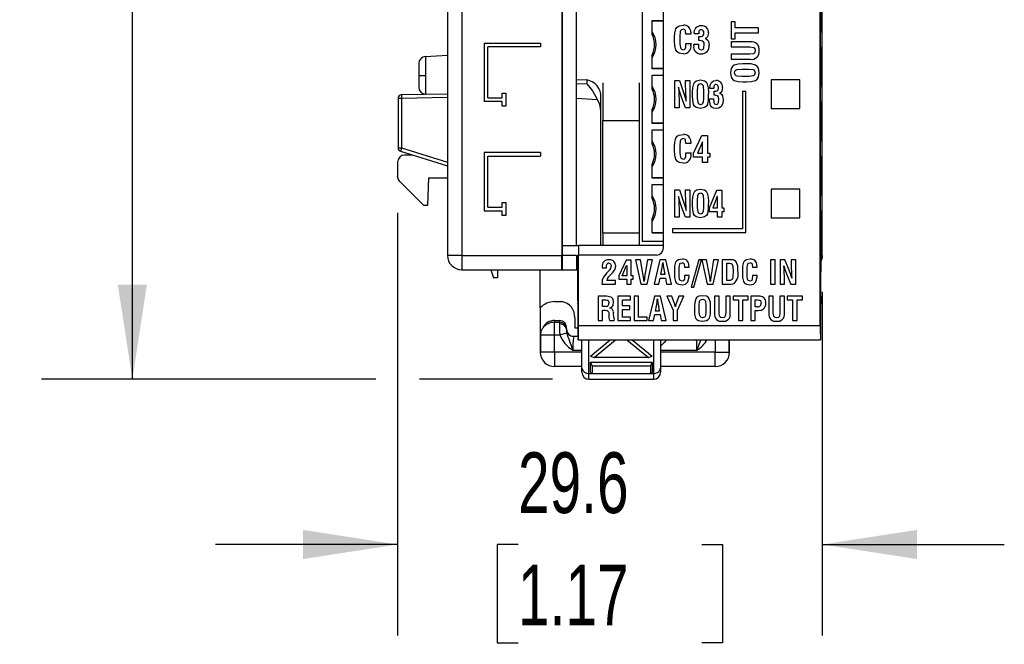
# Model space of a CAD drawing. Header units: millimetres. Extents: x 0 to 559, y 0 to 432.
# Tile 3 of 27: x 124 to 193, y 77 to 121. Entities that reach past the tile are written whole.
import ezdxf

# ---------------------------------------------------------------- set-up
doc = ezdxf.new("R2010")
doc.units = ezdxf.units.MM
doc.header["$LTSCALE"] = 2
doc.layers.add('DIMENSIONS', color=140, linetype='Continuous', lineweight=25)
doc.styles.add('SLDTEXTSTYLE0', font='TXT', dxfattribs={"width": 0.7})
doc.dimstyles.new('SLDDIMSTYLE0', dxfattribs={"dimtxt": 4.316016, "dimasz": 6.604, "dimexe": 0, "dimexo": 0.0625, "dimgap": 1.079004, "dimtad": 0, "dimtih": 1, "dimtoh": 1, "dimdec": 1, "dimrnd": 1e-09, "dimzin": 12, "dimdsep": 46, "dimtxsty": 'SLDTEXTSTYLE0', "dimsah": 1, "dimcen": 0.09, "dimadec": 0, "dimazin": 3, "dimtfac": 1, "dimtdec": 1, "dimtofl": 0, "dimtmove": 0, "dimatfit": 3, "dimfxl": 0, "dimfrac": 2, "dimtolj": 1, "dimtzin": 12, "dimarcsym": 0})
doc.dimstyles.new('SLDDIMSTYLE1', dxfattribs={"dimtxt": 4.316016, "dimasz": 6.604, "dimexe": 0, "dimexo": 0.0625, "dimgap": 1.079004, "dimtad": 0, "dimtih": 1, "dimtoh": 1, "dimdec": 1, "dimrnd": 1e-09, "dimzin": 12, "dimdsep": 46, "dimtxsty": 'SLDTEXTSTYLE0', "dimsah": 1, "dimcen": 0.09, "dimadec": 0, "dimazin": 3, "dimtfac": 1, "dimtdec": 1, "dimtmove": 0, "dimatfit": 0, "dimfxl": 0, "dimfrac": 2, "dimtolj": 1, "dimtzin": 12, "dimarcsym": 0})

# ---------------------------------------------------------------- blocks, each defined once
blk = doc.blocks.new('_D')
at = {"layer": 'DIMENSIONS'}
for p, q in [((160.995, 189.661), (125.851, 189.661)), ((132.201, 189.661), (132.201, 150.62)), ((125.788, 142.794), (124.339, 142.794)), ((124.339, 142.794), (124.339, 135.934)), ((138.614, 142.794), (140.063, 142.794)), ((140.063, 142.794), (140.063, 135.934)), ((124.339, 135.934), (125.788, 135.934)), ((140.063, 135.934), (138.614, 135.934)), ((132.201, 95.926), (132.201, 134.968)), ((149.181, 95.926), (125.851, 95.926)), ((161.515, 95.926), (152.229, 95.926))]:
    blk.add_line(p, q, dxfattribs=at)
for points in [[(132.201, 189.661), (131.185, 183.057), (133.217, 183.057)], [(132.201, 95.926), (133.217, 102.53), (131.185, 102.53)]]:
    blk.add_solid(points, dxfattribs=at)
at = {"layer": 'DIMENSIONS', "char_height": 4.2333, "attachment_point": 1, "style": 'SLDTEXTSTYLE0'}
for s, insert in [('93.7', (125.788, 149.217)), ('3.69', (125.788, 141.391))]:
    blk.add_mtext(s, dxfattribs=dict(at, insert=insert))
blk = doc.blocks.new('_D_1')
at = {"layer": 'DIMENSIONS'}
for p, q in [((150.705, 107.529), (150.705, 78.061)), ((180.335, 102.021), (180.335, 78.061)), ((150.705, 84.411), (138.005, 84.411)), ((159.107, 84.411), (157.658, 84.411)), ((157.658, 84.411), (157.658, 77.551)), ((171.933, 84.411), (173.382, 84.411)), ((173.382, 84.411), (173.382, 77.551)), ((180.335, 84.411), (193.035, 84.411)), ((157.658, 77.551), (159.107, 77.551)), ((173.382, 77.551), (171.933, 77.551))]:
    blk.add_line(p, q, dxfattribs=at)
for points in [[(150.705, 84.411), (144.101, 85.427), (144.101, 83.395)], [(180.335, 84.411), (186.939, 83.395), (186.939, 85.427)]]:
    blk.add_solid(points, dxfattribs=at)
at = {"layer": 'DIMENSIONS', "char_height": 4.2333, "attachment_point": 1, "style": 'SLDTEXTSTYLE0'}
for s, insert in [('29.6', (159.107, 90.834)), ('1.17', (159.107, 83.009))]:
    blk.add_mtext(s, dxfattribs=dict(at, insert=insert))

msp = doc.modelspace()

# ---------------------------------------------------------------- linework, layer by layer
for p, q in [((154.185, 179.561), (154.185, 104.561)), ((155.185, 179.561), (155.185, 104.561)), ((162.172, 179.561), (162.172, 104.561)), ((180.335, 104.561), (180.335, 179.561)), ((180.195, 99.686), (180.195, 177.686)), ((162.185, 176.361), (162.185, 105.261)), ((163.185, 105.261), (163.185, 176.361)), ((169.26, 105.086), (169.26, 175.186)), ((167.758, 174.861), (167.758, 105.526)), ((180.238, 120.111), (180.238, 122.921)), ((168.458, 120.936), (169.26, 120.936)), ((168.458, 119.965), (168.458, 120.936)), ((168.458, 120.925), (169.26, 120.925)), ((174.265, 120.849), (173.986, 120.849)), ((173.986, 120.849), (173.986, 119.671)), ((174.265, 120.436), (174.265, 120.849)), ((175.884, 120.436), (174.265, 120.436)), ((175.884, 120.087), (175.884, 120.436)), ((170.03, 119.493), (170.029, 119.767)), ((170.398, 119.846), (170.398, 119.313)), ((171.174, 119.977), (170.825, 119.976)), ((171.714, 120), (171.388, 120)), ((171.714, 120.134), (171.714, 120)), ((171.721, 119.532), (171.721, 119.811)), ((172.159, 119.682), (172.159, 119.676)), ((173.986, 119.671), (174.265, 119.671)), ((174.265, 120.087), (175.884, 120.087)), ((174.265, 119.671), (174.265, 120.087)), ((180.238, 120.111), (180.204, 120.111)), ((180.204, 119.111), (180.204, 120.111)), ((156.748, 119.348), (156.748, 115.284)), ((156.748, 119.348), (160.685, 119.348)), ((160.685, 119.094), (157.002, 119.094)), ((157.002, 115.538), (157.002, 119.094)), ((160.685, 119.348), (160.685, 119.094)), ((170.825, 119.336), (171.178, 119.336)), ((171.365, 119.286), (171.69, 119.286)), ((171.365, 119.175), (171.365, 119.286)), ((173.986, 119.45), (173.986, 119.102)), ((175.316, 119.45), (173.986, 119.45)), ((173.986, 119.102), (175.286, 119.102)), ((180.204, 119.111), (180.238, 119.111)), ((180.238, 116.301), (180.238, 119.111)), ((152.659, 118.431), (154.185, 118.511)), ((152.659, 118.431), (152.659, 117.111)), ((168.458, 117.576), (168.458, 118.547)), ((173.986, 118.582), (173.986, 118.233)), ((175.286, 118.582), (173.986, 118.582)), ((173.986, 118.233), (175.316, 118.233)), ((152.185, 117.932), (152.185, 117.111)), ((169.26, 117.588), (168.458, 117.588)), ((169.26, 117.576), (168.458, 117.576)), ((174.712, 117.555), (175.204, 117.555)), ((175.055, 117.923), (174.781, 117.923)), ((152.185, 117.111), (152.185, 116.291)), ((152.185, 117.111), (152.659, 117.111)), ((152.659, 117.111), (152.659, 115.791)), ((163.185, 116.822), (163.915, 116.791)), ((163.915, 116.791), (163.915, 116.528)), ((168.458, 117.126), (169.26, 117.126)), ((168.458, 116.155), (168.458, 117.126)), ((168.458, 117.115), (169.26, 117.115)), ((175.235, 117.032), (174.702, 117.032)), ((176.76, 116.801), (176.76, 114.801)), ((178.76, 116.801), (176.76, 116.801)), ((178.76, 114.801), (178.76, 116.801)), ((163.185, 116.549), (163.915, 116.528)), ((165.033, 116.603), (165.033, 113.961)), ((167.567, 116.603), (167.567, 113.961)), ((170.051, 114.854), (170.051, 116.752)), ((170.051, 116.752), (170.364, 116.752)), ((170.31, 116.282), (170.305, 116.282)), ((170.364, 116.752), (170.615, 116.06)), ((170.802, 116.379), (170.802, 116.752)), ((170.802, 116.752), (171.104, 116.752)), ((171.104, 116.752), (171.104, 114.854)), ((172.779, 116.19), (172.5, 116.19)), ((172.779, 116.324), (172.779, 116.19)), ((174.781, 116.663), (175.055, 116.664)), ((180.238, 116.301), (180.204, 116.301)), ((180.204, 115.301), (180.204, 116.301)), ((150.981, 115.506), (150.735, 115.506)), ((150.735, 115.506), (150.735, 112.056)), ((154.185, 115.811), (150.981, 115.756)), ((154.185, 115.562), (150.981, 115.506)), ((150.981, 115.506), (150.981, 112.056)), ((152.754, 115.786), (152.659, 115.791)), ((157.002, 115.538), (157.998, 115.538)), ((157.998, 115.538), (157.998, 115.861)), ((157.998, 115.861), (158.252, 115.861)), ((158.252, 115.861), (158.252, 114.961)), ((164.658, 115.409), (163.185, 115.506)), ((164.88, 114.641), (164.88, 115.571)), ((170.788, 114.854), (170.537, 115.529)), ((171.288, 115.683), (171.288, 115.957)), ((171.612, 116.036), (171.611, 115.503)), ((172.063, 115.534), (172.063, 116.025)), ((172.386, 115.957), (172.385, 115.682)), ((172.477, 115.365), (172.477, 115.476)), ((172.477, 115.476), (172.755, 115.476)), ((172.783, 115.722), (172.785, 116.001)), ((173.168, 115.872), (173.168, 115.866)), ((174.758, 116.016), (174.758, 106.403)), ((174.758, 116.016), (175.012, 116.016)), ((175.012, 106.149), (175.012, 116.016)), ((157.998, 115.284), (156.748, 115.284)), ((157.998, 114.961), (157.998, 115.284)), ((158.252, 114.961), (157.998, 114.961)), ((168.458, 113.766), (168.458, 114.737)), ((170.353, 114.854), (170.051, 114.854)), ((170.353, 115.211), (170.353, 114.854)), ((171.104, 114.854), (170.788, 114.854)), ((170.843, 115.307), (170.847, 115.307)), ((176.76, 114.801), (178.76, 114.801)), ((180.204, 115.301), (180.238, 115.301)), ((180.238, 112.491), (180.238, 115.301)), ((164.88, 105.261), (164.88, 114.641)), ((165.033, 113.961), (167.567, 113.961)), ((165.033, 106.109), (165.033, 113.961)), ((167.567, 113.961), (167.567, 106.109)), ((169.26, 113.778), (168.458, 113.778)), ((169.26, 113.766), (168.458, 113.766)), ((168.458, 113.316), (169.26, 113.316)), ((168.458, 112.345), (168.458, 113.316)), ((168.458, 113.305), (169.26, 113.305)), ((171.359, 111.698), (171.934, 112.916)), ((171.934, 112.916), (172.324, 112.916)), ((172.324, 112.916), (172.324, 111.698)), ((150.735, 112.056), (150.981, 112.056)), ((150.981, 112.056), (154.185, 111.072)), ((170.03, 111.873), (170.029, 112.147)), ((170.398, 112.226), (170.398, 111.693)), ((171.174, 112.357), (170.825, 112.356)), ((171.97, 112.478), (171.62, 111.698)), ((171.975, 112.478), (171.97, 112.478)), ((171.975, 111.698), (171.975, 112.478)), ((180.238, 112.491), (180.204, 112.491)), ((180.204, 111.491), (180.204, 112.491)), ((150.912, 111.817), (154.185, 110.811)), ((151.744, 111.561), (151.205, 111.561)), ((156.748, 111.728), (156.748, 107.664)), ((160.685, 111.728), (156.748, 111.728)), ((157.002, 111.474), (160.685, 111.474)), ((157.002, 107.918), (157.002, 111.474)), ((160.685, 111.728), (160.685, 111.474)), ((170.825, 111.716), (171.178, 111.716)), ((171.359, 111.42), (171.359, 111.698)), ((171.975, 111.42), (171.359, 111.42)), ((171.62, 111.698), (171.975, 111.698)), ((171.975, 111.044), (171.975, 111.42)), ((172.324, 111.698), (172.486, 111.698)), ((172.486, 111.42), (172.324, 111.42)), ((172.324, 111.42), (172.324, 111.044)), ((172.486, 111.698), (172.486, 111.42)), ((180.204, 111.491), (180.238, 111.491)), ((180.238, 108.681), (180.238, 111.491)), ((150.705, 111.061), (150.705, 110.069)), ((168.458, 109.956), (168.458, 110.927)), ((172.324, 111.044), (171.975, 111.044)), ((152.819, 108.061), (152.885, 109.961)), ((152.885, 109.961), (154.185, 109.961)), ((169.26, 109.968), (168.458, 109.968)), ((169.26, 109.956), (168.458, 109.956)), ((150.852, 109.715), (152.505, 108.061)), ((168.458, 109.506), (169.26, 109.506)), ((168.458, 108.535), (168.458, 109.506)), ((168.458, 109.495), (169.26, 109.495)), ((170.051, 107.234), (170.051, 109.132)), ((170.051, 109.132), (170.364, 109.132)), ((170.31, 108.662), (170.305, 108.662)), ((170.364, 109.132), (170.615, 108.44)), ((170.802, 109.132), (171.104, 109.132)), ((170.802, 108.759), (170.802, 109.132)), ((171.104, 109.132), (171.104, 107.234)), ((172.471, 107.888), (172.98, 109.106)), ((173.012, 108.668), (172.702, 107.888)), ((172.98, 109.106), (173.318, 109.106)), ((173.016, 108.668), (173.012, 108.668)), ((173.016, 107.888), (173.016, 108.668)), ((173.318, 109.106), (173.318, 107.888)), ((178.76, 109.181), (176.76, 109.181)), ((176.76, 109.181), (176.76, 107.181)), ((178.76, 107.181), (178.76, 109.181)), ((180.238, 108.681), (180.204, 108.681)), ((180.204, 107.681), (180.204, 108.681)), ((152.505, 108.061), (152.819, 108.061)), ((157.002, 107.918), (157.998, 107.918)), ((157.998, 107.918), (157.998, 108.241)), ((157.998, 108.241), (158.252, 108.241)), ((158.252, 108.241), (158.252, 107.341)), ((170.788, 107.234), (170.537, 107.909)), ((171.288, 108.063), (171.288, 108.337)), ((171.612, 108.416), (171.611, 107.883)), ((172.063, 107.914), (172.063, 108.405)), ((172.386, 108.337), (172.385, 108.062)), ((172.471, 107.61), (172.471, 107.888)), ((172.702, 107.888), (173.016, 107.888)), ((173.318, 107.888), (173.462, 107.888)), ((173.462, 107.888), (173.462, 107.61)), ((156.748, 107.664), (157.998, 107.664)), ((157.998, 107.341), (157.998, 107.664)), ((158.252, 107.341), (157.998, 107.341)), ((170.353, 107.234), (170.051, 107.234)), ((170.353, 107.591), (170.353, 107.234)), ((171.104, 107.234), (170.788, 107.234)), ((170.843, 107.687), (170.847, 107.687)), ((173.016, 107.61), (172.471, 107.61)), ((173.016, 107.234), (173.016, 107.61)), ((173.318, 107.234), (173.016, 107.234)), ((173.462, 107.61), (173.318, 107.61)), ((173.318, 107.61), (173.318, 107.234)), ((176.76, 107.181), (178.76, 107.181)), ((180.204, 107.681), (180.238, 107.681)), ((180.238, 107.048), (180.238, 107.681)), ((168.458, 106.146), (168.458, 107.117)), ((167.567, 106.109), (165.033, 106.109)), ((165.033, 106.109), (165.033, 105.261)), ((167.567, 106.109), (167.567, 105.261)), ((168.458, 106.157), (169.26, 106.157)), ((168.458, 106.146), (169.26, 106.146)), ((169.885, 106.403), (169.885, 106.149)), ((174.758, 106.403), (169.885, 106.403)), ((169.885, 106.149), (175.012, 106.149)), ((180.23, 106.181), (180.23, 103.913)), ((162.185, 105.261), (162.185, 104.561)), ((162.185, 105.261), (163.335, 105.261)), ((163.335, 105.261), (163.335, 104.586)), ((169.26, 105.261), (163.335, 105.261)), ((169.26, 105.526), (167.758, 105.526)), ((155.185, 104.561), (154.185, 104.561)), ((155.185, 104.561), (155.185, 103.561)), ((155.185, 104.561), (162.172, 104.561)), ((162.172, 103.561), (162.172, 104.561)), ((163.185, 104.561), (162.185, 104.561)), ((162.185, 104.561), (162.185, 103.561)), ((163.185, 104.561), (163.185, 103.561)), ((163.291, 103.913), (163.291, 104.586)), ((163.291, 104.586), (163.326, 104.586)), ((163.326, 99.686), (163.326, 104.586)), ((168.76, 104.586), (163.326, 104.586)), ((180.335, 104.561), (180.321, 104.394)), ((164.978, 103.738), (164.978, 103.691)), ((166.653, 104.24), (166.138, 103.149)), ((166.372, 103.149), (166.685, 103.847)), ((167.002, 104.24), (166.653, 104.24)), ((166.685, 103.847), (166.689, 103.847)), ((166.689, 103.847), (166.689, 103.149)), ((167.002, 103.149), (167.002, 104.24)), ((167.65, 104.263), (167.309, 104.263)), ((167.309, 104.263), (167.687, 102.565)), ((167.85, 103.176), (167.65, 104.263)), ((168.139, 104.263), (167.959, 103.176)), ((168.112, 102.565), (168.48, 104.263)), ((168.48, 104.263), (168.139, 104.263)), ((169.003, 104.263), (168.598, 102.563)), ((169.43, 104.263), (169.003, 104.263)), ((169.208, 104.076), (169.213, 104.076)), ((169.815, 102.563), (169.43, 104.263)), ((170.729, 103.738), (171.042, 103.739)), ((171.715, 104.263), (171.179, 102.347)), ((171.377, 102.347), (171.912, 104.263)), ((171.912, 104.263), (171.715, 104.263)), ((171.925, 104.263), (172.303, 102.565)), ((172.266, 104.263), (171.925, 104.263)), ((172.466, 103.176), (172.266, 104.263)), ((172.755, 104.263), (172.575, 103.176)), ((172.728, 102.565), (173.096, 104.263)), ((173.096, 104.263), (172.755, 104.263)), ((173.361, 104.263), (173.361, 102.563)), ((174.023, 104.262), (173.361, 104.263)), ((173.674, 104.013), (173.885, 104.013)), ((173.674, 102.812), (173.674, 104.013)), ((175.471, 103.738), (175.784, 103.739)), ((176.729, 104.263), (176.729, 102.563)), ((177.041, 104.263), (176.729, 104.263)), ((177.041, 102.563), (177.041, 104.263)), ((177.389, 104.263), (177.389, 102.563)), ((177.713, 104.263), (177.389, 104.263)), ((177.652, 103.842), (177.657, 103.842)), ((177.973, 103.643), (177.713, 104.263)), ((178.479, 104.263), (178.166, 104.263)), ((178.166, 104.263), (178.166, 103.929)), ((178.479, 102.563), (178.479, 104.263)), ((180.321, 104.394), (180.23, 104.137)), ((155.185, 103.561), (162.172, 103.561)), ((157.217, 103.561), (157.385, 103.001)), ((157.685, 103.561), (157.685, 103.001)), ((160.66, 100.902), (160.66, 103.561)), ((162.172, 103.561), (162.185, 103.561)), ((162.185, 103.561), (163.185, 103.561)), ((163.185, 103.561), (163.291, 103.561)), ((163.282, 103.413), (163.282, 103.414)), ((163.282, 101.686), (163.282, 103.413)), ((164.978, 103.691), (165.27, 103.691)), ((165.445, 103.488), (165.284, 103.326)), ((165.469, 103.105), (165.723, 103.362)), ((166.138, 103.149), (166.138, 102.899)), ((166.689, 103.149), (166.372, 103.149)), ((167.147, 103.149), (167.002, 103.149)), ((167.147, 102.899), (167.147, 103.149)), ((169.071, 103.233), (169.166, 103.722)), ((169.342, 103.233), (169.071, 103.233)), ((169.256, 103.722), (169.342, 103.233)), ((170.016, 103.55), (170.017, 103.305)), ((170.346, 103.144), (170.346, 103.622)), ((171.045, 103.165), (170.729, 103.165)), ((174.758, 103.55), (174.759, 103.305)), ((175.089, 103.144), (175.089, 103.622)), ((175.787, 103.165), (175.472, 103.165)), ((177.892, 103.167), (178.152, 102.563)), ((180.238, 103.414), (180.238, 103.413)), ((180.238, 101.686), (180.238, 103.413)), ((157.685, 103.001), (157.385, 103.001)), ((164.962, 102.563), (165.897, 102.563)), ((165.897, 102.812), (165.296, 102.812)), ((165.897, 102.563), (165.897, 102.812)), ((166.138, 102.899), (166.689, 102.899)), ((166.689, 102.899), (166.689, 102.563)), ((166.689, 102.563), (167.002, 102.563)), ((167.002, 102.899), (167.147, 102.899)), ((167.002, 102.563), (167.002, 102.899)), ((167.687, 102.565), (168.112, 102.565)), ((167.907, 102.747), (167.902, 102.747)), ((168.598, 102.563), (168.937, 102.563)), ((168.937, 102.563), (169.021, 102.983)), ((169.021, 102.983), (169.392, 102.983)), ((169.392, 102.983), (169.475, 102.563)), ((169.475, 102.563), (169.815, 102.563)), ((172.303, 102.565), (172.728, 102.565)), ((172.523, 102.747), (172.519, 102.747)), ((173.361, 102.563), (173.947, 102.563)), ((173.814, 102.812), (173.674, 102.812)), ((176.729, 102.563), (177.041, 102.563)), ((177.389, 102.563), (177.701, 102.563)), ((177.701, 102.563), (177.701, 102.882)), ((178.152, 102.563), (178.479, 102.563)), ((178.213, 102.968), (178.209, 102.968)), ((164.688, 101.713), (164.688, 100.015)), ((165.291, 101.712), (164.688, 101.713)), ((166.076, 101.713), (166.076, 100.013)), ((166.965, 101.713), (166.076, 101.713)), ((166.965, 101.463), (166.965, 101.713)), ((167.211, 101.713), (167.211, 100.013)), ((167.523, 101.713), (167.211, 101.713)), ((167.523, 100.262), (167.523, 101.713)), ((168.624, 101.713), (168.22, 100.013)), ((169.052, 101.713), (168.624, 101.713)), ((169.436, 100.013), (169.052, 101.713)), ((169.48, 101.713), (169.922, 100.736)), ((169.827, 101.713), (169.48, 101.713)), ((170.005, 101.266), (169.827, 101.713)), ((170.337, 101.713), (170.186, 101.327)), ((170.235, 100.736), (170.684, 101.713)), ((170.684, 101.713), (170.337, 101.713)), ((171.179, 102.347), (171.377, 102.347)), ((173.136, 101.713), (172.823, 101.713)), ((172.823, 101.713), (172.823, 100.521)), ((173.136, 100.548), (173.136, 101.713)), ((173.913, 101.713), (173.601, 101.713)), ((173.601, 101.713), (173.601, 100.548)), ((173.913, 100.521), (173.913, 101.713)), ((175.166, 101.713), (174.111, 101.713)), ((174.111, 101.713), (174.111, 101.463)), ((175.166, 101.463), (175.166, 101.713)), ((175.345, 101.713), (175.345, 100.013)), ((175.991, 101.712), (175.345, 101.713)), ((176.607, 101.713), (176.607, 100.521)), ((176.919, 101.713), (176.607, 101.713)), ((176.919, 100.548), (176.919, 101.713)), ((177.697, 101.713), (177.384, 101.713)), ((177.384, 101.713), (177.384, 100.548)), ((177.697, 100.521), (177.697, 101.713)), ((178.95, 101.713), (177.895, 101.713)), ((177.895, 101.713), (177.895, 101.463)), ((178.95, 101.463), (178.95, 101.713)), ((161.66, 101.344), (162.091, 101.344)), ((163.291, 101.186), (163.291, 99.186)), ((165.001, 101.463), (165.242, 101.463)), ((165.001, 100.998), (165.001, 101.463)), ((165.256, 100.998), (165.001, 100.998)), ((166.388, 101.463), (166.965, 101.463)), ((166.388, 101.04), (166.388, 101.463)), ((166.919, 101.04), (166.388, 101.04)), ((166.919, 100.791), (166.919, 101.04)), ((168.692, 100.683), (168.787, 101.172)), ((168.83, 101.526), (168.835, 101.526)), ((168.877, 101.172), (168.964, 100.683)), ((170.083, 101.005), (170.079, 101.006)), ((171.416, 101), (171.417, 100.755)), ((171.746, 100.594), (171.746, 101.072)), ((172.215, 101.062), (172.215, 100.622)), ((172.545, 100.755), (172.545, 101)), ((174.111, 101.463), (174.484, 101.463)), ((174.484, 101.463), (174.484, 100.013)), ((174.796, 101.463), (175.166, 101.463)), ((174.796, 100.013), (174.796, 101.463)), ((175.658, 100.977), (175.658, 101.463)), ((175.658, 101.463), (175.804, 101.463)), ((177.895, 101.463), (178.267, 101.463)), ((178.267, 101.463), (178.267, 100.013)), ((178.58, 101.463), (178.95, 101.463)), ((178.58, 100.013), (178.58, 101.463)), ((180.23, 99.186), (180.23, 101.186)), ((160.66, 100.902), (160.66, 97.811)), ((165.001, 100.015), (165.001, 100.748)), ((165.001, 100.748), (165.059, 100.748)), ((165.515, 100.894), (165.515, 100.898)), ((166.388, 100.791), (166.919, 100.791)), ((166.388, 100.262), (166.388, 100.791)), ((168.559, 100.013), (168.642, 100.433)), ((168.642, 100.433), (169.013, 100.433)), ((168.964, 100.683), (168.692, 100.683)), ((169.013, 100.433), (169.097, 100.013)), ((169.922, 100.736), (169.922, 100.013)), ((170.235, 100.013), (170.235, 100.736)), ((175.829, 100.977), (175.658, 100.977)), ((175.658, 100.727), (175.873, 100.727)), ((175.658, 100.013), (175.658, 100.727)), ((161.66, 100.028), (161.66, 99.9)), ((161.66, 100.028), (162.01, 100.028)), ((161.66, 99.034), (161.66, 99.9)), ((161.66, 99.9), (161.999, 99.9)), ((162.01, 100.028), (161.999, 99.9)), ((163.066, 100.219), (163.066, 99.517)), ((163.326, 99.686), (180.195, 99.686)), ((164.688, 100.015), (165.001, 100.015)), ((165.478, 100.015), (165.826, 100.015)), ((165.826, 100.015), (165.826, 100.05)), ((166.076, 100.013), (166.965, 100.013)), ((166.965, 100.262), (166.388, 100.262)), ((166.965, 100.013), (166.965, 100.262)), ((167.211, 100.013), (168.114, 100.013)), ((168.114, 100.262), (167.523, 100.262)), ((168.114, 100.013), (168.114, 100.262)), ((168.22, 100.013), (168.559, 100.013)), ((169.097, 100.013), (169.436, 100.013)), ((169.922, 100.013), (170.235, 100.013)), ((174.484, 100.013), (174.796, 100.013)), ((175.345, 100.013), (175.658, 100.013)), ((178.267, 100.013), (178.58, 100.013)), ((160.7, 99.034), (161.66, 99.034)), ((160.7, 97.811), (160.7, 99.034)), ((161.66, 97.811), (161.66, 99.034)), ((161.66, 99.034), (162.03, 99.034)), ((162.03, 99.034), (162.504, 99.166)), ((162.494, 99.414), (162.498, 99.431)), ((162.498, 99.47), (162.498, 99.466)), ((162.498, 99.466), (162.498, 99.431)), ((162.991, 98.923), (163.292, 98.923)), ((163.066, 99.517), (163.291, 99.517)), ((163.308, 98.686), (163.299, 98.686)), ((163.308, 98.686), (180.212, 98.686)), ((163.555, 96.694), (163.555, 98.686)), ((164.055, 96.34), (164.055, 98.686)), ((164.155, 97.542), (165.547, 98.686)), ((164.409, 97.448), (165.916, 98.686)), ((166.695, 98.686), (168.201, 97.448)), ((167.064, 98.686), (168.455, 97.542)), ((168.555, 98.686), (168.555, 96.34)), ((169.095, 98.686), (169.055, 98.663)), ((169.055, 98.686), (169.055, 96.694)), ((172.86, 98.686), (172.86, 97.811)), ((173.821, 98.686), (173.821, 97.811)), ((173.86, 97.811), (173.86, 98.686)), ((180.221, 98.686), (180.212, 98.686)), ((160.7, 97.811), (160.66, 97.811)), ((161.66, 97.811), (160.7, 97.811)), ((161.66, 97.811), (161.66, 96.811)), ((163.555, 97.811), (161.66, 97.811)), ((162.935, 97.963), (163.555, 97.963)), ((169.055, 97.963), (171.586, 97.963)), ((172.86, 97.811), (169.055, 97.811)), ((172.86, 96.811), (172.86, 97.811)), ((172.86, 97.811), (173.821, 97.811)), ((173.821, 97.811), (173.86, 97.811)), ((164.155, 97.542), (164.409, 97.448)), ((164.155, 97.118), (168.455, 97.118)), ((164.155, 96.411), (164.155, 97.118)), ((164.272, 96.859), (164.155, 97.118)), ((168.201, 97.448), (164.409, 97.448)), ((168.201, 97.448), (168.455, 97.542)), ((168.455, 97.118), (168.339, 96.859)), ((168.455, 97.118), (168.455, 96.411)), ((163.555, 96.811), (161.66, 96.811)), ((163.555, 96.426), (163.555, 96.694)), ((164.055, 95.926), (164.055, 96.34)), ((164.055, 96.34), (164.243, 96.34)), ((164.155, 96.411), (164.272, 96.317)), ((164.272, 96.859), (164.272, 96.317)), ((164.272, 96.859), (168.339, 96.859)), ((168.339, 96.317), (164.272, 96.317)), ((168.339, 96.859), (168.339, 96.317)), ((168.455, 96.411), (168.339, 96.317)), ((168.368, 96.34), (168.555, 96.34)), ((168.555, 96.34), (168.555, 95.926)), ((172.86, 96.811), (169.055, 96.811)), ((169.055, 96.694), (169.055, 96.426)), ((164.055, 95.926), (168.555, 95.926))]:
    msp.add_line(p, q)
at = {"flags": 128}
for points in [[(170.029, 119.767), (170.048, 120.07), (170.129, 120.363), (170.219, 120.484), (170.351, 120.56), (170.65, 120.608)], [(170.648, 120.33), (170.503, 120.282), (170.451, 120.226), (170.423, 120.154), (170.398, 119.846)], [(170.825, 119.976), (170.797, 120.194), (170.781, 120.246), (170.749, 120.29), (170.702, 120.318), (170.648, 120.33)], [(171.166, 120.122), (171.173, 120.041), (171.174, 119.977)], [(171.721, 119.811), (171.853, 119.816), (171.954, 119.838)], [(172.394, 120.073), (172.331, 119.805), (172.259, 119.724), (172.159, 119.682)], [(172.159, 119.676), (172.264, 119.642), (172.347, 119.569), (172.402, 119.473), (172.441, 119.215)], [(170.65, 118.617), (170.341, 118.668), (170.206, 118.747), (170.116, 118.874), (170.039, 119.178), (170.03, 119.493)], [(170.398, 119.313), (170.435, 119.041), (170.466, 118.98), (170.517, 118.933), (170.648, 118.896)], [(170.648, 118.896), (170.711, 118.914), (170.762, 118.954), (170.806, 119.076), (170.825, 119.336)], [(171.178, 119.336), (171.173, 119.275), (171.17, 119.226)], [(171.69, 119.286), (171.709, 119.034), (171.731, 118.974), (171.775, 118.93), (171.896, 118.896)], [(171.896, 118.896), (172.009, 118.926), (172.051, 118.967), (172.073, 119.021), (172.092, 119.256)], [(172.092, 119.256), (172.084, 119.372), (172.05, 119.456)], [(175.286, 119.102), (175.54, 119.063), (175.593, 119.027), (175.628, 118.973), (175.652, 118.847)], [(175.652, 118.847), (175.629, 118.718), (175.595, 118.662), (175.543, 118.623), (175.286, 118.582)], [(174.781, 117.923), (174.476, 117.904), (174.182, 117.821), (174.061, 117.728), (173.987, 117.595), (173.939, 117.294)], [(174.218, 117.294), (174.233, 117.371), (174.268, 117.441), (174.326, 117.494), (174.399, 117.523), (174.712, 117.555)], [(175.931, 117.294), (175.881, 117.605), (175.803, 117.741), (175.677, 117.834), (175.371, 117.913), (175.055, 117.923)], [(175.204, 117.555), (175.497, 117.522), (175.564, 117.49), (175.613, 117.435), (175.652, 117.294)], [(171.288, 115.957), (171.303, 116.247), (171.367, 116.53), (171.438, 116.656), (171.554, 116.742), (171.837, 116.798)], [(171.837, 116.798), (172.12, 116.742), (172.236, 116.656), (172.307, 116.529), (172.371, 116.247), (172.386, 115.957)], [(173.939, 117.294), (173.987, 116.992), (174.061, 116.859), (174.181, 116.766), (174.475, 116.682), (174.781, 116.663)], [(174.702, 117.032), (174.39, 117.059), (174.319, 117.09), (174.263, 117.145), (174.218, 117.294)], [(175.055, 116.664), (175.371, 116.674), (175.677, 116.753), (175.803, 116.846), (175.881, 116.983), (175.931, 117.294)], [(175.652, 117.294), (175.616, 117.159), (175.571, 117.106), (175.51, 117.072), (175.235, 117.032)], [(163.915, 116.528), (164.314, 116.034), (164.658, 115.409)], [(170.305, 116.282), (170.325, 115.98), (170.338, 115.741)], [(170.537, 115.529), (170.398, 115.948), (170.31, 116.282)], [(170.817, 115.845), (170.805, 116.144), (170.802, 116.379)], [(171.837, 116.52), (171.764, 116.504), (171.699, 116.466), (171.654, 116.406), (171.632, 116.335), (171.612, 116.036)], [(172.063, 116.025), (172.038, 116.326), (172.016, 116.399), (171.974, 116.461), (171.911, 116.502), (171.837, 116.52)], [(172.5, 116.19), (172.513, 116.418), (172.607, 116.624), (172.754, 116.724), (172.93, 116.751)], [(173.087, 116.261), (173.059, 116.407), (173.036, 116.436), (173.005, 116.458), (172.932, 116.473)], [(173.365, 116.263), (173.317, 116.005), (173.259, 115.92), (173.168, 115.872)], [(170.338, 115.741), (170.349, 115.444), (170.353, 115.211)], [(170.615, 116.06), (170.754, 115.642), (170.843, 115.307)], [(170.847, 115.307), (170.829, 115.608), (170.817, 115.845)], [(171.837, 114.807), (171.545, 114.866), (171.426, 114.957), (171.356, 115.089), (171.296, 115.382), (171.288, 115.683)], [(171.611, 115.503), (171.642, 115.239), (171.668, 115.177), (171.712, 115.128), (171.772, 115.098), (171.837, 115.086)], [(172.385, 115.682), (172.378, 115.382), (172.318, 115.089), (172.248, 114.957), (172.129, 114.866), (171.837, 114.807)], [(171.837, 115.086), (171.907, 115.098), (171.969, 115.132), (172.013, 115.186), (172.037, 115.253), (172.063, 115.534)], [(172.755, 115.476), (172.771, 115.232), (172.787, 115.174), (172.823, 115.125), (172.877, 115.097), (172.937, 115.086)], [(172.785, 116.001), (172.9, 116.006), (172.988, 116.028)], [(172.937, 115.086), (172.993, 115.095), (173.043, 115.121), (173.078, 115.165), (173.095, 115.219), (173.11, 115.446)], [(173.11, 115.446), (173.103, 115.561), (173.073, 115.646)], [(173.168, 115.866), (173.236, 115.846), (173.294, 115.804), (173.37, 115.686), (173.412, 115.405)], [(164.88, 114.641), (164.808, 115.096), (164.658, 115.409)], [(172.93, 114.807), (172.778, 114.829), (172.638, 114.892), (172.542, 115.011), (172.477, 115.365)], [(173.412, 115.405), (173.387, 115.161), (173.28, 114.942), (173.12, 114.837), (172.93, 114.807)], [(170.029, 112.147), (170.048, 112.45), (170.129, 112.743), (170.219, 112.864), (170.351, 112.94), (170.65, 112.988)], [(170.648, 112.71), (170.503, 112.662), (170.451, 112.606), (170.423, 112.534), (170.398, 112.226)], [(170.825, 112.356), (170.797, 112.574), (170.781, 112.626), (170.749, 112.67), (170.702, 112.698), (170.648, 112.71)], [(171.166, 112.502), (171.173, 112.421), (171.174, 112.357)], [(170.65, 110.997), (170.341, 111.048), (170.206, 111.127), (170.116, 111.254), (170.039, 111.558), (170.03, 111.873)], [(170.398, 111.693), (170.435, 111.421), (170.466, 111.36), (170.517, 111.313), (170.648, 111.276)], [(170.648, 111.276), (170.711, 111.294), (170.762, 111.334), (170.806, 111.456), (170.825, 111.716)], [(171.178, 111.716), (171.173, 111.655), (171.17, 111.606)], [(150.852, 109.715), (150.735, 109.9), (150.705, 110.069)], [(170.305, 108.662), (170.325, 108.36), (170.338, 108.121)], [(170.537, 107.909), (170.398, 108.328), (170.31, 108.662)], [(170.817, 108.225), (170.805, 108.524), (170.802, 108.759)], [(171.288, 108.337), (171.303, 108.627), (171.367, 108.91), (171.438, 109.036), (171.554, 109.122), (171.837, 109.178)], [(171.837, 108.9), (171.764, 108.884), (171.699, 108.846), (171.654, 108.786), (171.632, 108.715), (171.612, 108.416)], [(171.837, 109.178), (172.12, 109.122), (172.236, 109.036), (172.307, 108.909), (172.371, 108.627), (172.386, 108.337)], [(172.063, 108.405), (172.038, 108.706), (172.016, 108.779), (171.974, 108.841), (171.911, 108.882), (171.837, 108.9)], [(170.338, 108.121), (170.349, 107.824), (170.353, 107.591)], [(170.615, 108.44), (170.754, 108.022), (170.843, 107.687)], [(170.847, 107.687), (170.829, 107.988), (170.817, 108.225)], [(171.837, 107.187), (171.545, 107.246), (171.426, 107.337), (171.356, 107.469), (171.296, 107.762), (171.288, 108.063)], [(171.611, 107.883), (171.642, 107.619), (171.668, 107.557), (171.712, 107.508), (171.772, 107.478), (171.837, 107.466)], [(172.385, 108.062), (172.378, 107.762), (172.318, 107.469), (172.248, 107.337), (172.129, 107.246), (171.837, 107.187)], [(171.837, 107.466), (171.907, 107.478), (171.969, 107.512), (172.013, 107.566), (172.037, 107.633), (172.063, 107.914)], [(165.27, 103.691), (165.272, 103.826), (165.296, 103.93)], [(165.45, 104.013), (165.504, 104.007), (165.553, 103.981), (165.586, 103.939), (165.609, 103.813)], [(165.723, 103.362), (165.882, 103.601), (165.921, 103.824)], [(169.166, 103.722), (169.186, 103.856), (169.197, 103.961)], [(169.197, 103.961), (169.203, 104.026), (169.208, 104.076)], [(169.213, 104.076), (169.22, 104.012), (169.224, 103.961)], [(169.224, 103.961), (169.239, 103.827), (169.256, 103.722)], [(170.572, 104.305), (170.304, 104.261), (170.186, 104.194), (170.106, 104.085), (170.033, 103.823), (170.016, 103.55)], [(170.346, 103.622), (170.369, 103.897), (170.394, 103.962), (170.441, 104.012), (170.571, 104.055)], [(170.571, 104.055), (170.619, 104.045), (170.661, 104.02), (170.69, 103.98), (170.704, 103.933), (170.729, 103.738)], [(171.042, 103.739), (171.041, 103.812), (171.035, 103.869)], [(173.885, 104.013), (173.969, 104), (174.038, 103.951), (174.099, 103.793), (174.119, 103.454)], [(174.449, 103.483), (174.432, 103.819), (174.356, 104.07)], [(175.315, 104.305), (175.046, 104.261), (174.929, 104.194), (174.848, 104.085), (174.775, 103.823), (174.758, 103.55)], [(175.089, 103.622), (175.111, 103.897), (175.136, 103.962), (175.183, 104.012), (175.313, 104.055)], [(175.313, 104.055), (175.361, 104.045), (175.403, 104.02), (175.432, 103.98), (175.447, 103.933), (175.471, 103.738)], [(175.784, 103.739), (175.783, 103.812), (175.777, 103.869)], [(177.685, 103.358), (177.668, 103.629), (177.652, 103.842)], [(177.657, 103.842), (177.777, 103.46), (177.892, 103.167)], [(178.166, 103.929), (178.172, 103.661), (178.182, 103.451)], [(165.284, 103.326), (165.086, 103.079), (164.989, 102.851)], [(167.889, 102.887), (167.871, 103.05), (167.85, 103.176)], [(167.959, 103.176), (167.934, 103.015), (167.921, 102.887)], [(170.017, 103.305), (170.025, 103.024), (170.094, 102.751), (170.175, 102.637), (170.296, 102.566), (170.572, 102.521)], [(170.571, 102.77), (170.453, 102.804), (170.408, 102.845), (170.38, 102.9), (170.346, 103.144)], [(170.729, 103.165), (170.713, 102.931), (170.673, 102.823), (170.627, 102.786), (170.571, 102.77)], [(170.572, 102.521), (170.795, 102.564), (170.957, 102.72), (171.038, 103.066)], [(171.038, 103.066), (171.042, 103.121), (171.045, 103.165)], [(172.505, 102.887), (172.487, 103.05), (172.466, 103.176)], [(172.575, 103.176), (172.55, 103.015), (172.537, 102.887)], [(174.119, 103.454), (174.099, 103.042), (174.072, 102.942), (174.011, 102.861), (173.917, 102.82), (173.814, 102.812)], [(174.759, 103.305), (174.767, 103.024), (174.836, 102.751), (174.917, 102.637), (175.038, 102.566), (175.315, 102.521)], [(175.313, 102.77), (175.195, 102.804), (175.15, 102.845), (175.122, 102.9), (175.089, 103.144)], [(175.472, 103.165), (175.455, 102.931), (175.415, 102.823), (175.369, 102.786), (175.313, 102.77)], [(175.315, 102.521), (175.537, 102.564), (175.699, 102.72), (175.781, 103.066)], [(175.781, 103.066), (175.784, 103.121), (175.787, 103.165)], [(177.701, 102.882), (177.695, 103.148), (177.685, 103.358)], [(178.209, 102.968), (178.088, 103.35), (177.973, 103.643)], [(178.182, 103.451), (178.198, 103.18), (178.213, 102.968)], [(164.989, 102.851), (164.97, 102.69), (164.962, 102.563)], [(167.902, 102.747), (167.896, 102.826), (167.889, 102.887)], [(167.921, 102.887), (167.911, 102.809), (167.907, 102.747)], [(172.519, 102.747), (172.512, 102.826), (172.505, 102.887)], [(172.537, 102.887), (172.527, 102.809), (172.523, 102.747)], [(173.947, 102.563), (174.085, 102.572), (174.186, 102.608)], [(165.777, 101.306), (165.739, 101.505), (165.601, 101.649), (165.291, 101.712)], [(171.981, 101.755), (171.711, 101.712), (171.591, 101.646), (171.508, 101.538), (171.433, 101.274), (171.416, 101)], [(172.545, 101), (172.528, 101.274), (172.453, 101.537), (172.37, 101.646), (172.251, 101.712), (171.981, 101.755)], [(162.091, 101.344), (162.134, 101.342), (162.169, 101.34)], [(165.242, 101.463), (165.339, 101.45), (165.416, 101.391), (165.446, 101.24)], [(165.515, 100.898), (165.653, 100.953), (165.74, 101.074), (165.777, 101.306)], [(168.787, 101.172), (168.807, 101.306), (168.819, 101.411)], [(168.819, 101.411), (168.824, 101.476), (168.83, 101.526)], [(168.835, 101.526), (168.842, 101.462), (168.846, 101.411)], [(168.846, 101.411), (168.861, 101.277), (168.877, 101.172)], [(170.079, 101.006), (170.045, 101.154), (170.005, 101.266)], [(170.186, 101.327), (170.118, 101.15), (170.083, 101.005)], [(171.746, 101.072), (171.771, 101.351), (171.798, 101.415), (171.848, 101.464), (171.981, 101.505)], [(171.981, 101.505), (172.05, 101.492), (172.113, 101.46), (172.16, 101.408), (172.187, 101.342), (172.215, 101.062)], [(175.804, 101.463), (175.93, 101.453), (175.978, 101.437), (176.018, 101.409), (176.054, 101.329), (176.062, 101.24)], [(165.059, 100.748), (165.214, 100.745), (165.334, 100.726)], [(165.334, 100.726), (165.406, 100.673), (165.435, 100.589), (165.445, 100.448)], [(165.445, 100.448), (165.449, 100.204), (165.478, 100.015)], [(171.417, 100.755), (171.426, 100.472), (171.496, 100.198), (171.579, 100.085), (171.702, 100.015), (171.981, 99.971)], [(171.981, 100.22), (171.861, 100.252), (171.813, 100.292), (171.782, 100.347), (171.746, 100.594)], [(171.981, 99.971), (172.26, 100.015), (172.382, 100.085), (172.465, 100.198), (172.536, 100.472), (172.545, 100.755)], [(172.215, 100.622), (172.185, 100.359), (172.157, 100.299), (172.108, 100.255), (171.981, 100.22)], [(173.373, 100.22), (173.257, 100.241), (173.207, 100.271), (173.172, 100.318), (173.136, 100.548)], [(173.601, 100.548), (173.567, 100.321), (173.535, 100.273), (173.486, 100.242), (173.373, 100.22)], [(175.873, 100.727), (176.083, 100.754), (176.231, 100.829)], [(177.156, 100.22), (177.041, 100.241), (176.99, 100.271), (176.955, 100.318), (176.919, 100.548)], [(177.384, 100.548), (177.35, 100.321), (177.318, 100.273), (177.27, 100.242), (177.156, 100.22)], [(161.999, 99.9), (161.997, 99.844), (161.995, 99.795)], [(160.7, 99.034), (160.732, 99.284), (160.829, 99.516)], [(162.498, 99.466), (162.496, 99.439), (162.494, 99.414)], [(169.461, 98.686), (169.307, 98.498), (169.055, 98.232), (169.055, 98.232)], [(171.852, 98.686), (171.851, 98.681), (171.726, 98.358), (171.586, 97.963)]]:
    msp.add_lwpolyline(points, dxfattribs=at)
for centre, radius, start, end in [((170.684, 120.127), 0.482, 359.36587, 94.11061), ((171.847, 120.094), 0.469, 84.97589, 191.58537), ((171.868, 120.129), 0.155, 81.76289, 178.24976), ((171.944, 120.113), 0.452, 354.94125, 97.0882), ((171.897, 120.108), 0.175, 347.70636, 92.17725), ((167.151, 119.256), 1.586, 325.43703, 34.56299), ((167.151, 119.256), 1.486, 331.51075, 28.48925), ((171.794, 119.099), 0.44, 54.37758, 99.50062), ((171.855, 120.031), 0.217, 297.32807, 10.55846), ((170.653, 119.141), 0.524, 269.63305, 9.35211), ((171.845, 119.101), 0.486, 171.32098, 275.07544), ((171.927, 119.136), 0.52, 265.76141, 8.76439), ((175.406, 118.927), 0.531, 351.10241, 99.72396), ((175.404, 118.759), 0.533, 260.48504, 9.21504), ((152.685, 117.932), 0.5, 93, 180), ((163.745, 115.665), 1.139, 355.29542, 81.39581), ((152.685, 116.291), 0.5, 180, 267), ((167.151, 115.446), 1.586, 325.43706, 34.56296), ((167.151, 115.446), 1.486, 331.51075, 28.48925), ((172.922, 116.33), 0.143, 85.67657, 182.42995), ((172.945, 116.326), 0.425, 351.46374, 91.9901), ((172.863, 116.219), 0.227, 303.18879, 10.67605), ((150.985, 115.506), 0.25, 91, 180), ((154.563, 115.631), 3.584, 178.00162, 181.99838), ((172.847, 115.375), 0.353, 50.12439, 100.43014), ((170.684, 112.507), 0.482, 359.36587, 94.11061), ((150.985, 112.056), 0.25, 180, 252.91496), ((154.522, 110.903), 3.724, 161.96183, 165.78941), ((167.151, 111.636), 1.586, 325.43703, 34.56299), ((167.151, 111.636), 1.486, 331.51075, 28.48925), ((151.205, 111.061), 0.5, 90, 180), ((170.653, 111.521), 0.524, 269.63305, 9.35211), ((167.151, 107.826), 1.586, 325.43703, 34.56299), ((167.151, 107.826), 1.486, 331.51075, 28.48925), ((212.134, 106.293), 31.904, 178.64492, 180.2003), ((155.185, 104.561), 1, 180, 270), ((164.185, 104.561), 1, 180, 206.56145), ((168.76, 105.086), 0.5, 270, 0), ((180.12, 104.338), 0.209, 15.7265, 58.31519), ((154.609, 103.807), 8.682, 357.40298, 0.69907), ((165.422, 103.814), 0.45, 84.59411, 189.72525), ((165.427, 103.871), 0.144, 80.83366, 155.85523), ((165.212, 103.809), 0.396, 306.01802, 0.57385), ((165.494, 103.836), 0.428, 358.40547, 93.94652), ((170.604, 103.874), 0.431, 359.26967, 94.20681), ((174.014, 103.863), 0.399, 31.1324, 88.63674), ((175.346, 103.874), 0.431, 359.26967, 94.20681), ((187.663, 103.787), 7.434, 179.02419, 182.87376), ((165.754, 102.739), 0.464, 127.93651, 170.89405), ((173.541, 103.279), 0.931, 313.87593, 12.64269), ((156.753, 101.322), 6.539, 358.80874, 3.19126), ((175.985, 101.301), 0.412, 350.32393, 89.20253), ((188.027, 101.3), 7.798, 177.16262, 180.83738), ((161.672, 99.963), 1.38, 90.4759, 137.12447), ((161.992, 100.279), 1.076, 356.8113, 80.5162), ((165.239, 101.206), 0.209, 274.46089, 9.38233), ((175.844, 101.198), 0.222, 266.11078, 11.01354), ((175.905, 101.192), 0.488, 311.96653, 4.55984), ((165.491, 100.625), 0.269, 351.48788, 84.97749), ((166.863, 100.455), 1.113, 173.2579, 201.31128), ((173.293, 100.442), 0.477, 170.41155, 279.28853), ((173.444, 100.441), 0.476, 261.06924, 9.72293), ((177.077, 100.442), 0.477, 170.41155, 279.28853), ((177.228, 100.441), 0.476, 261.06924, 9.72293), ((161.685, 99.058), 0.971, 91.46063, 151.87332), ((161.64, 98.852), 1.048, 88.91424, 140.73746), ((166.704, 99.634), 4.712, 178.04291, 187.31056), ((162.031, 99.324), 0.472, 11.00459, 94.41677), ((162.016, 99.415), 0.485, 6.54165, 91.99961), ((161.98, 99.509), 0.52, 355.68617, 86.60649), ((147.731, 99.459), 15.597, 357.16262, 0.83738), ((193.271, 99.415), 13.079, 178.80874, 183.19126), ((163.891, 99.687), 1.972, 199.3298, 240.9853), ((163.371, 99.324), 0.881, 174.11977, 190.35521), ((162.998, 99.423), 0.5, 179.02912, 269.27789), ((74.641, 67.031), 93.555, 19.30675, 20.0894), ((168.457, 98.118), 5.525, 171.61781, 181.61007), ((169.829, 99.051), 6.539, 178.80874, 183.19126), ((172.432, 99.073), 7.798, 357.16262, 0.83738), ((163.73, 98.047), 7.857, 359.38461, 4.66947), ((170.721, 99.532), 1.792, 298.83932, 331.83781), ((161.66, 97.811), 1, 180, 270), ((172.86, 97.811), 1, 270, 0), ((163.993, 96.782), 0.446, 191.42175, 278.04947), ((164.055, 96.426), 0.5, 180, 270), ((168.618, 96.782), 0.446, 261.95053, 348.57825), ((168.555, 96.426), 0.5, 270, 0)]:
    msp.add_arc(centre, radius, start, end)

# ---------------------------------------------------------------- dimensions: what is measured, and where the dimension line sits
at = {"layer": 'DIMENSIONS'}
dim = msp.add_linear_dim(base=(132.201, 95.926), p1=(163.535, 189.661), p2=(164.055, 95.926), angle=90, dimstyle='SLDDIMSTYLE0', dxfattribs=at)
dim.commit()
dim.dimension.update_dxf_attribs({"geometry": '_D', "text_midpoint": (132.201, 142.794), "dimtype": 160})
dim = msp.add_linear_dim(base=(150.705, 84.411), p1=(180.335, 104.561), p2=(150.705, 110.069), dimstyle='SLDDIMSTYLE1', dxfattribs=at)
dim.commit()
dim.dimension.update_dxf_attribs({"geometry": '_D_1', "text_midpoint": (165.52, 84.411), "dimtype": 160})

doc.saveas('drawing.dxf')
